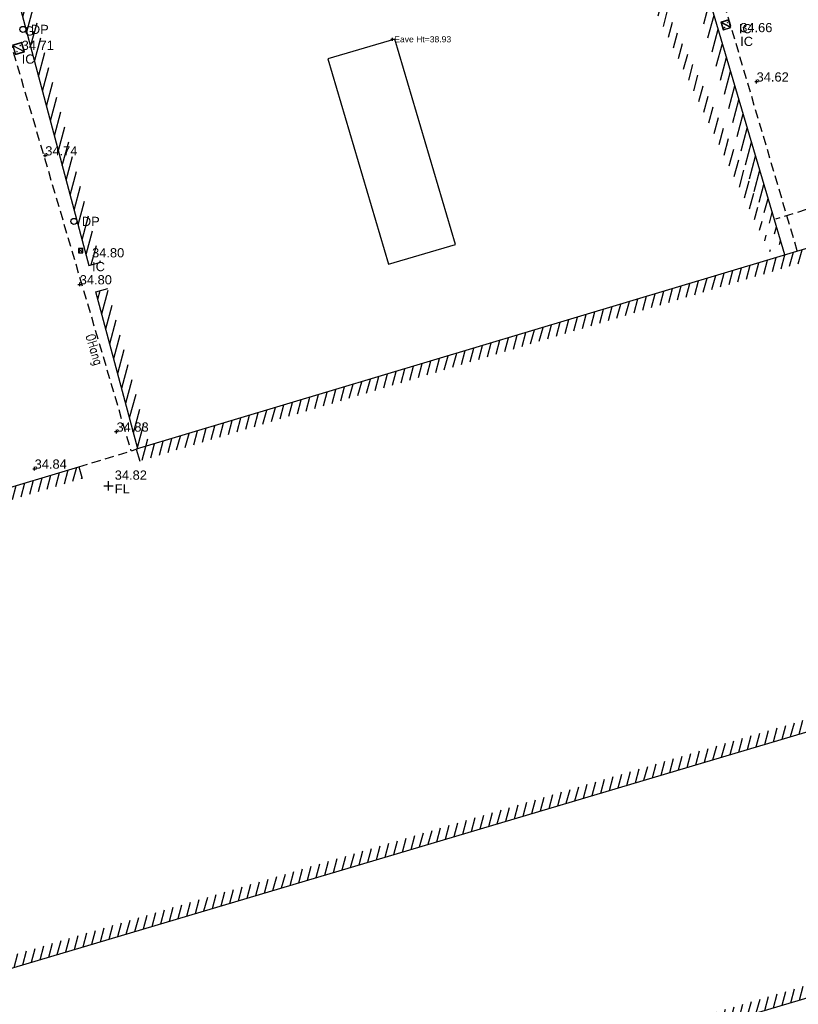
# Model space of a CAD drawing. Extents: x 708194 to 708420, y 776576 to 776889.
# Tile 15 of 31: x 708324 to 708349, y 776629 to 776661. Entities that reach past the tile are written whole.
import ezdxf
from ezdxf.enums import TextEntityAlignment as Align

# ---------------------------------------------------------------- set-up
doc = ezdxf.new("R2010")
doc.units = 0
doc.header["$LTSCALE"] = 0.15
doc.header["$MEASUREMENT"] = 0
doc.linetypes.add('Dashed', pattern=[3, 2, -1])
doc.layers.get('0').update_dxf_attribs({"linetype": 'CONTINUOUS'})
for name, color, linetype in [('Building', 8, 'CONTINUOUS'), ('Building Heights', 6, 'CONTINUOUS'), ('Floor Level', 7, 'CONTINUOUS'), ('Gen Spec', 7, 'CONTINUOUS'), ('Ground Levels', 3, 'CONTINUOUS'), ('Gulley', 4, 'CONTINUOUS'), ('IC', 5, 'CONTINUOUS'), ('Levels', 7, 'CONTINUOUS'), ('OHang', 6, 'Dashed'), ('Street Furniture', 1, 'CONTINUOUS'), ('Text', 2, 'CONTINUOUS'), ('Verge', 1, 'Dashed')]:
    doc.layers.add(name, color=color, linetype=linetype)
doc.styles.add('Default', font='arial.ttf')
doc.styles.add('Height Annotation', font='arial.ttf')
doc.styles.get("Standard").update_dxf_attribs({"font": 'ROMANS.SHX', "width": 0.8, "height": 0.3})
pattern_1 = [(75, (0, 0), (-0.24148145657, 0.064704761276), [])]

# ---------------------------------------------------------------- blocks, each defined once
blk = doc.blocks.new('PT_PLUS')
at = {"color": 0, "linetype": 'Continuous', "flags": 128}
for points in [[(-0.5, 0), (0.5, 0)], [(0, -0.5), (0, 0.5)]]:
    blk.add_lwpolyline(points, dxfattribs=at)
blk = doc.blocks.new('MHS1')
at = {"color": 7, "linetype": 'Continuous', "flags": 128}
for points in [[(0.665963, 0.665963), (0, 0.665963)], [(0, 0.665963), (0, 0)], [(0, 0), (0.665963, 0)], [(0.652643, 0.652643), (0.013319, 0.652643)], [(0.013319, 0.652643), (0.013319, 0.013319)], [(0.013319, 0.013319), (0.652643, 0.013319)], [(0.019979, 0.019979), (0.645984, 0.645984)], [(0.019979, 0.029397), (0.636566, 0.645984)], [(0.645984, 0.645984), (0.019979, 0.645984)], [(0.019979, 0.645984), (0.019979, 0.019979)], [(0.019979, 0.019979), (0.645984, 0.019979)], [(0.029397, 0.019979), (0.645984, 0.636566)], [(0.146713, 0.513599), (0.152363, 0.51925)], [(0.155674, 0.504638), (0.146713, 0.513599)], [(0.161325, 0.510289), (0.152363, 0.51925)], [(0.171657, 0.488655), (0.180618, 0.479694)], [(0.177308, 0.494306), (0.186269, 0.485345)], [(0.186269, 0.485345), (0.180618, 0.479694)], [(0.479694, 0.180618), (0.485345, 0.186269)], [(0.488655, 0.171657), (0.479694, 0.180618)], [(0.494306, 0.177308), (0.485345, 0.186269)], [(0.504638, 0.155674), (0.513599, 0.146713)], [(0.510289, 0.161325), (0.51925, 0.152363)], [(0.51925, 0.152363), (0.513599, 0.146713)], [(0.645984, 0.019979), (0.645984, 0.645984)], [(0.652643, 0.013319), (0.652643, 0.652643)], [(0.665963, 0), (0.665963, 0.665963)]]:
    blk.add_lwpolyline(points, dxfattribs=at)
at = {"color": 7, "linetype": 'Continuous'}
for centre, start, end in [((0.166491, 0.499472), 154.471221, 295.528779), ((0.166491, 0.499472), -25.528779, 115.528779), ((0.499472, 0.166491), 154.471221, 295.528779), ((0.499472, 0.166491), -25.528779, 115.528779)]:
    blk.add_arc(centre, 0.011987, start, end, dxfattribs=at)
blk = doc.blocks.new('PT_CIRCLE')
at = {"color": 0, "linetype": 'Continuous'}
blk.add_circle((0, 0), 0.5, dxfattribs=at)

msp = doc.modelspace()

# ---------------------------------------------------------------- hatches: boundary and pattern name
at = {"layer": 'Text'}
h = msp.add_hatch(dxfattribs=at)
h.set_pattern_fill('ANSI31', color=256, scale=2, angle=30)
h.set_pattern_definition(pattern_1)
edge = h.paths.add_edge_path()
edge.add_line((708348.628, 776653.565), (708335.31, 776698.711))
edge.add_line((708335.31, 776698.711), (708328.271, 776696.62))
edge.add_line((708328.271, 776696.62), (708328.252, 776696.685))
edge.add_line((708328.252, 776696.685), (708327.868, 776696.57))
edge.add_line((708348.245, 776653.452), (708335.04, 776698.214))
edge.add_line((708335.04, 776698.214), (708328.002, 776696.123))
edge.add_line((708328.002, 776696.123), (708327.868, 776696.57))
h = msp.add_hatch(dxfattribs=at)
h.set_pattern_fill('ANSI31', color=256, scale=2, angle=30)
h.set_pattern_definition(pattern_1)
h.paths.add_polyline_path([(708317.454, 776696.692), (708317.068, 776696.589), (708317.094, 776696.492), (708314.593, 776695.825), (708325.949, 776653.224), (708326.336, 776653.328), (708315.083, 776695.542), (708317.583, 776696.208)])
h = msp.add_hatch(dxfattribs=at)
h.set_pattern_fill('ANSI31', color=256, scale=2, angle=30)
h.set_pattern_definition(pattern_1)
h.paths.add_polyline_path([(708320.9, 776644.842), (708318.607, 776644.143), (708322.665, 776630.504), (708355.224, 776640.179), (708351.173, 776653.91), (708327.604, 776646.846), (708327.489, 776647.229), (708351.443, 776654.409), (708355.72, 776639.91), (708322.396, 776630.007), (708318.111, 776644.41), (708320.783, 776645.225)])
h = msp.add_hatch(dxfattribs=at)
h.set_pattern_fill('ANSI31', color=256, scale=2, angle=30)
h.set_pattern_definition(pattern_1)
h.paths.add_polyline_path([(708327.543, 776647.245), (708327.926, 776647.36), (708326.564, 776652.47), (708326.178, 776652.367)])
h = msp.add_hatch(dxfattribs=at)
h.set_pattern_fill('ANSI31', color=256, scale=2, angle=30)
h.set_pattern_definition(pattern_1)
h.paths.add_polyline_path([(708322.822, 776645.406), (708322.707, 776645.789), (708325.616, 776646.66), (708325.731, 776646.277)])
h = msp.add_hatch(dxfattribs=at)
h.set_pattern_fill('ANSI31', color=256, scale=2, angle=30)
h.set_pattern_definition(pattern_1)
h.paths.add_polyline_path([(708329.778, 776623.949), (708351.861, 776630.503), (708350.538, 776634.952), (708351.679, 776635.291), (708351.793, 776634.908), (708351.035, 776634.683), (708352.358, 776630.233), (708329.891, 776623.566)])

# ---------------------------------------------------------------- linework, layer by layer
at = {"layer": 'Building'}
for points in [[(708348.628, 776653.565), (708335.31, 776698.711), (708328.271, 776696.62), (708328.252, 776696.685), (708327.868, 776696.57)], [(708327.543, 776647.245), (708326.178, 776652.367), (708326.564, 776652.47)]]:
    msp.add_lwpolyline(points, dxfattribs=at)
at = {"layer": 'Building', "flags": 128}
for points in [[(708317.454, 776696.692), (708317.068, 776696.589), (708317.094, 776696.492), (708314.593, 776695.825), (708325.949, 776653.224), (708326.336, 776653.328)], [(708320.9, 776644.842), (708320.783, 776645.225), (708318.111, 776644.41), (708322.396, 776630.007), (708355.72, 776639.91), (708351.443, 776654.409), (708327.489, 776647.229), (708327.604, 776646.846)], [(708322.822, 776645.406), (708322.707, 776645.789), (708325.616, 776646.66), (708325.731, 776646.277)], [(708329.778, 776623.949), (708329.891, 776623.566), (708352.358, 776630.233), (708351.035, 776634.683), (708351.793, 776634.908), (708351.679, 776635.291)]]:
    msp.add_lwpolyline(points, dxfattribs=at)
at = {"layer": 'Gen Spec', "flags": 128}
msp.add_lwpolyline([(708333.737, 776659.956), (708335.711, 776653.263), (708337.894, 776653.907), (708335.92, 776660.6)], close=True, dxfattribs=at)
at = {"layer": 'OHang'}
msp.add_line((708325.616, 776646.66), (708327.489, 776647.229), dxfattribs=at)
msp.add_lwpolyline([(708315.96, 776729.196), (708306.22, 776726.207), (708313.035, 776695.568), (708327.316, 776647.176)], dxfattribs=at)
at = {"layer": 'OHang', "flags": 128}
msp.add_lwpolyline([(708349.038, 776653.693), (708334.762, 776702.054)], dxfattribs=at)
at = {"layer": 'Verge', "flags": 128}
msp.add_lwpolyline([(708359.613, 776637.271), (708358.797, 776637.024), (708353.131, 776656.138), (708351.183, 776655.615), (708348.329, 776654.734)], dxfattribs=at)

# ---------------------------------------------------------------- block references
at = {"layer": 'Building Heights', "xscale": 0.1, "yscale": 0.1, "zscale": 0.1}
msp.add_blockref('PT_PLUS', (708335.84, 776660.596), dxfattribs=at)
at = {"layer": 'Floor Level', "xscale": 0.3, "yscale": 0.3, "zscale": 0.3}
msp.add_blockref('PT_PLUS', (708326.589, 776646.037), dxfattribs=at)
at = {"layer": 'Ground Levels', "xscale": 0.12, "yscale": 0.12, "zscale": 0.12}
msp.add_blockref('PT_PLUS', (708347.711, 776659.217), dxfattribs=at)
at = {"layer": 'IC'}
for p, xscale, yscale, zscale, rotation in [((708346.876, 776660.977), 0.397546, 0.397546, 0.397546, 107.134551), ((708323.455, 776660.399), 0.4778060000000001, 0.4778060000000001, 0.4778060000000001, 287.182159), ((708325.75, 776653.635), 0.213273, 0.213273, 0.213273, 91.21029399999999)]:
    msp.add_blockref('MHS1', p, dxfattribs=dict(at, xscale=xscale, yscale=yscale, zscale=zscale, rotation=rotation))
at = {"layer": 'Levels', "xscale": 0.12, "yscale": 0.12, "zscale": 0.12}
for p in [(708324.525, 776656.808), (708325.648, 776652.605), (708326.846, 776647.803), (708324.178, 776646.596)]:
    msp.add_blockref('PT_PLUS', p, dxfattribs=at)
at = {"layer": 'Street Furniture', "xscale": 0.2, "yscale": 0.2, "zscale": 0.2}
for p in [(708323.796, 776660.917), (708325.458, 776654.657)]:
    msp.add_blockref('PT_CIRCLE', p, dxfattribs=at)

# ---------------------------------------------------------------- texts
at = {"layer": 'Building Heights', "style": 'Height Annotation'}
msp.add_text('Eave Ht=38.93', height=0.2, dxfattribs=at).set_placement((708335.9, 776660.596), align=Align.MIDDLE_LEFT)
at = {"layer": 'Floor Level', "style": 'Default'}
for s, p in [('34.82', (708326.789, 776646.237)), ('FL', (708326.789, 776645.787))]:
    msp.add_text(s, height=0.3, dxfattribs=at).set_placement(p)
at = {"layer": 'Ground Levels', "style": 'Default'}
msp.add_text('34.62', height=0.3, dxfattribs=at).set_placement((708347.711, 776659.217))
at = {"layer": 'Gulley', "style": 'Default'}
msp.add_text('G', height=0.3, dxfattribs=at).set_placement((708323.847, 776660.869), align=Align.MIDDLE_LEFT)
at = {"layer": 'IC', "style": 'Default'}
for s, p in [('IC', (708347.131, 776660.943)), ('34.66', (708347.176, 776660.977)), ('IC', (708347.176, 776660.527)), ('34.71', (708323.755, 776660.399)), ('IC', (708323.755, 776659.949)), ('34.80', (708326.05, 776653.635)), ('IC', (708326.05, 776653.185))]:
    msp.add_text(s, height=0.3, dxfattribs=at).set_placement(p, align=Align.MIDDLE_LEFT)
at = {"layer": 'Levels', "style": 'Default'}
for s, p in [('34.74', (708324.525, 776656.808)), ('34.80', (708325.648, 776652.605)), ('34.83', (708326.846, 776647.803)), ('34.84', (708324.178, 776646.596))]:
    msp.add_text(s, height=0.3, dxfattribs=at).set_placement(p)
at = {"layer": 'Street Furniture', "style": 'Default'}
for p in [(708324.056, 776660.917), (708325.718, 776654.657)]:
    msp.add_text('DP', height=0.3, dxfattribs=at).set_placement(p, align=Align.MIDDLE_LEFT)
at = {"layer": 'Text', "width": 0.8}
msp.add_text('OHang', height=0.3, rotation=286.4425, dxfattribs=at).set_placement((708325.839, 776650.938))

doc.saveas('drawing.dxf')
